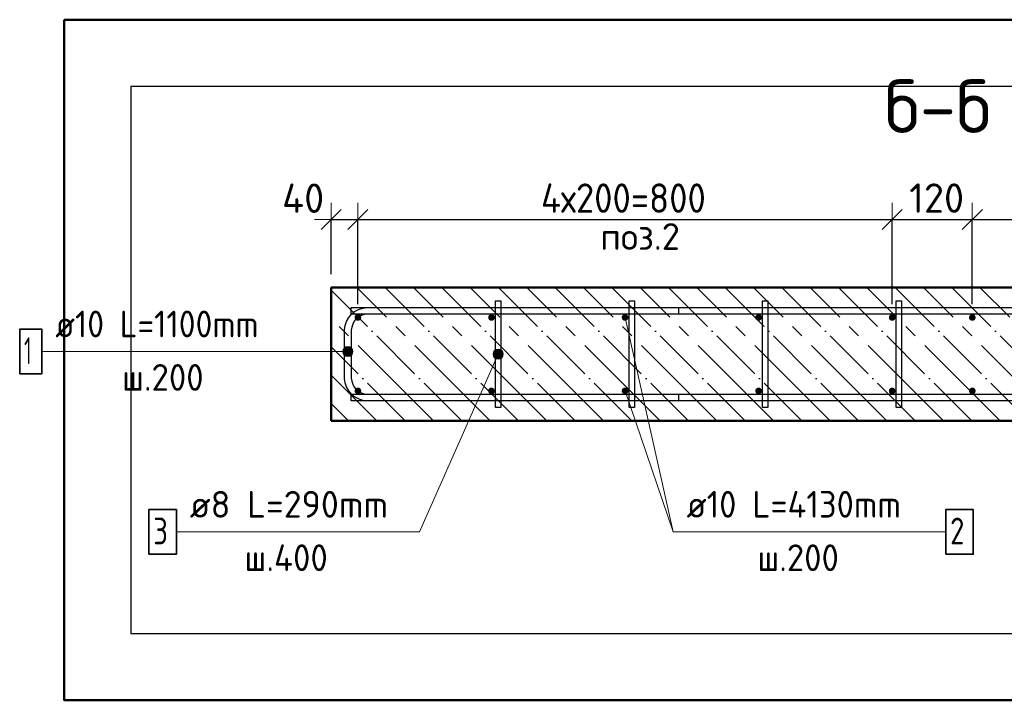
# Model space of a CAD drawing. Header units: millimetres. Extents: x -30645 to 44626, y 46540 to 77351.
# Tile 28 of 84: x -21671 to -20196, y 49917 to 50936. Entities that reach past the tile are written whole.
import ezdxf

# ---------------------------------------------------------------- set-up
doc = ezdxf.new("R2010")
doc.units = ezdxf.units.MM
doc.header["$PDMODE"] = 65
doc.linetypes.add('______11', pattern=[100, 80, -10, 0, -10])
doc.linetypes.add('______5', pattern=[220, 160, -20, 20, -20])
for name, color, linetype, lineweight in [('Standard', 7, 'Continuous', 25), ('Арм.стержн. Арматура края', 96, 'Continuous', 35), ('Арм.стержн. вертикальными 1', 22, 'Continuous', 35), ('Арм.стержн.горизонт. 1', 180, 'Continuous', 35), ('Размерная линия_ общее', 7, 'Continuous', 13)]:
    doc.layers.add(name, color=color, linetype=linetype, lineweight=lineweight)
doc.layers.add('Арм.стержн.Стяжки', color=7, linetype='Continuous', lineweight=35, true_color=0x501e0f)
doc.styles.add('ISOCPEUR', font='ISOCPEUR')
doc.dimstyles.new('DIMSTYLE_3', dxfattribs={"dimtxt": 44, "dimasz": 50, "dimexe": 0, "dimexo": 0, "dimgap": 22, "dimtad": 2, "dimdec": 0, "dimrnd": 5, "dimzin": 12, "dimdsep": 46, "dimtxsty": 'ISOCPEUR', "dimblk1": 'ALL_ML_STRICH', "dimblk2": 'ALL_ML_STRICH', "dimsah": 1, "dimcen": 0, "dimclrd": 7, "dimclre": 256, "dimclrt": 7, "dimadec": 0, "dimazin": 0, "dimtfac": 1, "dimtdec": 0, "dimtix": 1, "dimtmove": 2, "dimatfit": 3, "dimfxl": 0, "dimtzin": 0, "dimlwd": 0, "dimlwe": -3, "dimarcsym": 0})
doc.dimstyles.new('DIMSTYLE_8', dxfattribs={"dimtxt": 44, "dimasz": 50, "dimexe": 0, "dimexo": 0, "dimgap": 22, "dimtad": 2, "dimdec": 0, "dimrnd": 5, "dimzin": 12, "dimdsep": 46, "dimtxsty": 'ISOCPEUR', "dimblk1": 'ALL_ML_STRICH', "dimblk2": 'ALL_ML_STRICH', "dimsah": 1, "dimcen": 0, "dimclrd": 7, "dimclre": 256, "dimclrt": 7, "dimadec": 0, "dimazin": 0, "dimtfac": 1, "dimtdec": 0, "dimtix": 1, "dimtmove": 2, "dimatfit": 3, "dimfxl": 0, "dimtvp": 1.2, "dimtzin": 0, "dimlwd": 0, "dimlwe": -3, "dimarcsym": 0})

# ---------------------------------------------------------------- blocks, each defined once
blk = doc.blocks.new('ALL_ML_STRICH')
at = {"color": 0, "linetype": 'ByBlock', "lineweight": -2}
for p, q in [((-0.3, -0.3), (0.3, 0.3)), ((0, -0.5), (0, 0.5)), ((-1, 0), (0.5, 0))]:
    blk.add_line(p, q, dxfattribs=at)
blk = doc.blocks.new('*D152')
at = {"layer": 'DEFPOINTS', "color": 7, "linetype": 'Continuous', "lineweight": 13, "transparency": 33554687}
for p in [(-21204.3, 50637.1), (-21204.3, 50535.4), (-21164.3, 50490.4)]:
    blk.add_point(p, dxfattribs=at)
at = {"layer": 'Размерная линия_ общее', "color": 253, "linetype": 'Continuous', "lineweight": -2, "true_color": 0xa0a0a0, "transparency": 33554687}
for p, q in [((-21204.3, 50555.4), (-21204.3, 50637.1)), ((-21164.3, 50510.4), (-21164.3, 50637.1))]:
    blk.add_line(p, q, dxfattribs=at)
at = {"layer": 'Размерная линия_ общее', "color": 7, "linetype": 'Continuous', "lineweight": -2, "transparency": 33554687}
blk.add_line((-21204.3, 50637.1), (-21164.3, 50637.1), dxfattribs=at)
at = {"layer": 'Размерная линия_ общее', "color": 7, "linetype": 'Continuous', "lineweight": 13, "transparency": 33554687, "xscale": 50, "yscale": 50, "zscale": 50, "rotation": 180}
blk.add_blockref('ALL_ML_STRICH', (-21204.3, 50637.1), dxfattribs=at)
at = {"layer": 'Размерная линия_ общее', "color": 7, "linetype": 'Continuous', "lineweight": 13, "transparency": 33554687, "xscale": 50, "yscale": 50, "zscale": 50}
blk.add_blockref('ALL_ML_STRICH', (-21164.3, 50637.1), dxfattribs=at)
at = {"layer": 'Размерная линия_ общее', "color": 7, "linetype": 'Continuous', "lineweight": 13, "transparency": 33554687, "insert": (-21246.4, 50668.9), "char_height": 44, "width": 88, "attachment_point": 5, "style": 'ISOCPEUR'}
blk.add_mtext('\\A1;{40}', dxfattribs=at)
blk = doc.blocks.new('*D153')
at = {"layer": 'DEFPOINTS', "color": 7, "linetype": 'Continuous', "lineweight": 13, "transparency": 33554687}
for p in [(-21164.3, 50637.1), (-21164.3, 50490.4), (-20364.3, 50490.4)]:
    blk.add_point(p, dxfattribs=at)
at = {"layer": 'Размерная линия_ общее', "color": 253, "linetype": 'Continuous', "lineweight": -2, "true_color": 0xa0a0a0, "transparency": 33554687}
for p, q in [((-21164.3, 50510.4), (-21164.3, 50637.1)), ((-20364.3, 50510.4), (-20364.3, 50637.1))]:
    blk.add_line(p, q, dxfattribs=at)
at = {"layer": 'Размерная линия_ общее', "color": 7, "linetype": 'Continuous', "lineweight": -2, "transparency": 33554687}
blk.add_line((-21164.3, 50637.1), (-20364.3, 50637.1), dxfattribs=at)
at = {"layer": 'Размерная линия_ общее', "color": 7, "linetype": 'Continuous', "lineweight": 13, "transparency": 33554687, "xscale": 50, "yscale": 50, "zscale": 50, "rotation": 180}
blk.add_blockref('ALL_ML_STRICH', (-21164.3, 50637.1), dxfattribs=at)
at = {"layer": 'Размерная линия_ общее', "color": 7, "linetype": 'Continuous', "lineweight": 13, "transparency": 33554687, "xscale": 50, "yscale": 50, "zscale": 50}
blk.add_blockref('ALL_ML_STRICH', (-20364.3, 50637.1), dxfattribs=at)
at = {"layer": 'Размерная линия_ общее', "color": 7, "linetype": 'Continuous', "lineweight": 13, "transparency": 33554687, "insert": (-20890.3, 50691.1), "char_height": 44, "width": 2.2, "attachment_point": 1, "line_spacing_factor": 0.60241, "style": 'ISOCPEUR'}
blk.add_mtext('\\W0.91;4х200=800', dxfattribs=at)
blk = doc.blocks.new('*D154')
at = {"layer": 'DEFPOINTS', "color": 7, "linetype": 'Continuous', "lineweight": 13, "transparency": 33554687}
for p in [(-20364.3, 50637.1), (-20364.3, 50490.4), (-20244.3, 50490.4)]:
    blk.add_point(p, dxfattribs=at)
at = {"layer": 'Размерная линия_ общее', "color": 253, "linetype": 'Continuous', "lineweight": -2, "true_color": 0xa0a0a0, "transparency": 33554687}
for p, q in [((-20364.3, 50510.4), (-20364.3, 50637.1)), ((-20244.3, 50510.4), (-20244.3, 50637.1))]:
    blk.add_line(p, q, dxfattribs=at)
at = {"layer": 'Размерная линия_ общее', "color": 7, "linetype": 'Continuous', "lineweight": -2, "transparency": 33554687}
blk.add_line((-20364.3, 50637.1), (-20244.3, 50637.1), dxfattribs=at)
at = {"layer": 'Размерная линия_ общее', "color": 7, "linetype": 'Continuous', "lineweight": 13, "transparency": 33554687, "xscale": 50, "yscale": 50, "zscale": 50, "rotation": 180}
blk.add_blockref('ALL_ML_STRICH', (-20364.3, 50637.1), dxfattribs=at)
at = {"layer": 'Размерная линия_ общее', "color": 7, "linetype": 'Continuous', "lineweight": 13, "transparency": 33554687, "xscale": 50, "yscale": 50, "zscale": 50}
blk.add_blockref('ALL_ML_STRICH', (-20244.3, 50637.1), dxfattribs=at)
at = {"layer": 'Размерная линия_ общее', "color": 7, "linetype": 'Continuous', "lineweight": 13, "transparency": 33554687, "insert": (-20297.7, 50669.1), "char_height": 44, "width": 132, "attachment_point": 5, "style": 'ISOCPEUR'}
blk.add_mtext('\\A1;{120}', dxfattribs=at)
blk = doc.blocks.new('*D155')
at = {"layer": 'DEFPOINTS', "color": 7, "linetype": 'Continuous', "lineweight": 13, "transparency": 33554687}
for p in [(-20244.3, 50637.1), (-20244.3, 50490.4), (-19444.3, 50490.4)]:
    blk.add_point(p, dxfattribs=at)
at = {"layer": 'Размерная линия_ общее', "color": 253, "linetype": 'Continuous', "lineweight": -2, "true_color": 0xa0a0a0, "transparency": 33554687}
for p, q in [((-20244.3, 50510.4), (-20244.3, 50637.1)), ((-19444.3, 50510.4), (-19444.3, 50637.1))]:
    blk.add_line(p, q, dxfattribs=at)
at = {"layer": 'Размерная линия_ общее', "color": 7, "linetype": 'Continuous', "lineweight": -2, "transparency": 33554687}
blk.add_line((-20244.3, 50637.1), (-19444.3, 50637.1), dxfattribs=at)
at = {"layer": 'Размерная линия_ общее', "color": 7, "linetype": 'Continuous', "lineweight": 13, "transparency": 33554687, "xscale": 50, "yscale": 50, "zscale": 50, "rotation": 180}
blk.add_blockref('ALL_ML_STRICH', (-20244.3, 50637.1), dxfattribs=at)
at = {"layer": 'Размерная линия_ общее', "color": 7, "linetype": 'Continuous', "lineweight": 13, "transparency": 33554687, "xscale": 50, "yscale": 50, "zscale": 50}
blk.add_blockref('ALL_ML_STRICH', (-19444.3, 50637.1), dxfattribs=at)
at = {"layer": 'Размерная линия_ общее', "color": 7, "linetype": 'Continuous', "lineweight": 13, "transparency": 33554687, "insert": (-19970.3, 50691.1), "char_height": 44, "width": 2.2, "attachment_point": 1, "line_spacing_factor": 0.60241, "style": 'ISOCPEUR'}
blk.add_mtext('\\W0.91;4х200=800', dxfattribs=at)

msp = doc.modelspace()

# ---------------------------------------------------------------- hatches: boundary and pattern name
at = {"layer": 'Арм.стержн. Арматура края', "linetype": 'Continuous', "lineweight": 13, "transparency": 33554687}
for points in [[(-21185.8, 50435.6), (-21185.8, 50443.1), (-21186.8, 50439.3)], [(-21185.8, 50443.1), (-21183.1, 50432.9), (-21183.1, 50445.8)], [(-21185.8, 50443.1), (-21185.8, 50435.6), (-21183.1, 50432.9)], [(-21183.1, 50445.8), (-21179.3, 50431.8), (-21179.3, 50446.8)], [(-21183.1, 50445.8), (-21183.1, 50432.9), (-21179.3, 50431.8)], [(-21179.3, 50446.8), (-21179.3, 50431.8), (-21175.6, 50432.9)], [(-21179.3, 50446.8), (-21175.6, 50432.9), (-21175.6, 50445.8)], [(-21175.6, 50445.8), (-21175.6, 50432.9), (-21172.9, 50435.6)], [(-21175.6, 50445.8), (-21172.9, 50435.6), (-21172.9, 50443.1)], [(-21172.9, 50443.1), (-21172.9, 50435.6), (-21171.8, 50439.3)]]:
    msp.add_hatch(color=7, dxfattribs=at).paths.add_polyline_path(points)
at = {"layer": 'Арм.стержн. вертикальными 1', "linetype": 'Continuous', "lineweight": 50, "transparency": 33554687}
for points in [[(-21164.3, 50485.4), (-21162.4, 50485.7), (-21160.8, 50486.8), (-21159.7, 50488.4), (-21159.3, 50490.4), (-21159.7, 50492.3), (-21160.8, 50493.9), (-21162.4, 50495), (-21164.3, 50495.4), (-21166.2, 50495), (-21167.9, 50493.9), (-21169, 50492.3), (-21169.3, 50490.4), (-21169, 50488.4), (-21167.9, 50486.8), (-21166.2, 50485.7)], [(-20964.3, 50485.4), (-20962.4, 50485.7), (-20960.8, 50486.8), (-20959.7, 50488.4), (-20959.3, 50490.4), (-20959.7, 50492.3), (-20960.8, 50493.9), (-20962.4, 50495), (-20964.3, 50495.4), (-20966.2, 50495), (-20967.9, 50493.9), (-20969, 50492.3), (-20969.3, 50490.4), (-20969, 50488.4), (-20967.9, 50486.8), (-20966.2, 50485.7)], [(-20764.3, 50485.4), (-20762.4, 50485.7), (-20760.8, 50486.8), (-20759.7, 50488.4), (-20759.3, 50490.4), (-20759.7, 50492.3), (-20760.8, 50493.9), (-20762.4, 50495), (-20764.3, 50495.4), (-20766.2, 50495), (-20767.9, 50493.9), (-20769, 50492.3), (-20769.3, 50490.4), (-20769, 50488.4), (-20767.9, 50486.8), (-20766.2, 50485.7)], [(-20564.3, 50485.4), (-20562.4, 50485.7), (-20560.8, 50486.8), (-20559.7, 50488.4), (-20559.3, 50490.4), (-20559.7, 50492.3), (-20560.8, 50493.9), (-20562.4, 50495), (-20564.3, 50495.4), (-20566.2, 50495), (-20567.9, 50493.9), (-20569, 50492.3), (-20569.3, 50490.4), (-20569, 50488.4), (-20567.9, 50486.8), (-20566.2, 50485.7)], [(-20364.3, 50485.4), (-20362.4, 50485.7), (-20360.8, 50486.8), (-20359.7, 50488.4), (-20359.3, 50490.4), (-20359.7, 50492.3), (-20360.8, 50493.9), (-20362.4, 50495), (-20364.3, 50495.4), (-20366.2, 50495), (-20367.9, 50493.9), (-20369, 50492.3), (-20369.3, 50490.4), (-20369, 50488.4), (-20367.9, 50486.8), (-20366.2, 50485.7)], [(-20244.3, 50485.4), (-20242.4, 50485.7), (-20240.8, 50486.8), (-20239.7, 50488.4), (-20239.3, 50490.4), (-20239.7, 50492.3), (-20240.8, 50493.9), (-20242.4, 50495), (-20244.3, 50495.4), (-20246.2, 50495), (-20247.9, 50493.9), (-20249, 50492.3), (-20249.3, 50490.4), (-20249, 50488.4), (-20247.9, 50486.8), (-20246.2, 50485.7)], [(-21164.3, 50375.4), (-21162.4, 50375.7), (-21160.8, 50376.8), (-21159.7, 50378.4), (-21159.3, 50380.4), (-21159.7, 50382.3), (-21160.8, 50383.9), (-21162.4, 50385), (-21164.3, 50385.4), (-21166.2, 50385), (-21167.9, 50383.9), (-21169, 50382.3), (-21169.3, 50380.4), (-21169, 50378.4), (-21167.9, 50376.8), (-21166.2, 50375.7)], [(-20964.3, 50375.4), (-20962.4, 50375.7), (-20960.8, 50376.8), (-20959.7, 50378.4), (-20959.3, 50380.4), (-20959.7, 50382.3), (-20960.8, 50383.9), (-20962.4, 50385), (-20964.3, 50385.4), (-20966.2, 50385), (-20967.9, 50383.9), (-20969, 50382.3), (-20969.3, 50380.4), (-20969, 50378.4), (-20967.9, 50376.8), (-20966.2, 50375.7)], [(-20764.3, 50375.4), (-20762.4, 50375.7), (-20760.8, 50376.8), (-20759.7, 50378.4), (-20759.3, 50380.4), (-20759.7, 50382.3), (-20760.8, 50383.9), (-20762.4, 50385), (-20764.3, 50385.4), (-20766.2, 50385), (-20767.9, 50383.9), (-20769, 50382.3), (-20769.3, 50380.4), (-20769, 50378.4), (-20767.9, 50376.8), (-20766.2, 50375.7)], [(-20564.3, 50375.4), (-20562.4, 50375.7), (-20560.8, 50376.8), (-20559.7, 50378.4), (-20559.3, 50380.4), (-20559.7, 50382.3), (-20560.8, 50383.9), (-20562.4, 50385), (-20564.3, 50385.4), (-20566.2, 50385), (-20567.9, 50383.9), (-20569, 50382.3), (-20569.3, 50380.4), (-20569, 50378.4), (-20567.9, 50376.8), (-20566.2, 50375.7)], [(-20364.3, 50375.4), (-20362.4, 50375.7), (-20360.8, 50376.8), (-20359.7, 50378.4), (-20359.3, 50380.4), (-20359.7, 50382.3), (-20360.8, 50383.9), (-20362.4, 50385), (-20364.3, 50385.4), (-20366.2, 50385), (-20367.9, 50383.9), (-20369, 50382.3), (-20369.3, 50380.4), (-20369, 50378.4), (-20367.9, 50376.8), (-20366.2, 50375.7)], [(-20244.3, 50375.4), (-20242.4, 50375.7), (-20240.8, 50376.8), (-20239.7, 50378.4), (-20239.3, 50380.4), (-20239.7, 50382.3), (-20240.8, 50383.9), (-20242.4, 50385), (-20244.3, 50385.4), (-20246.2, 50385), (-20247.9, 50383.9), (-20249, 50382.3), (-20249.3, 50380.4), (-20249, 50378.4), (-20247.9, 50376.8), (-20246.2, 50375.7)]]:
    msp.add_hatch(color=4, dxfattribs=at).paths.add_polyline_path(points)
at = {"layer": 'Арм.стержн.Стяжки', "linetype": 'Continuous', "lineweight": 13, "transparency": 33554687}
for points in [[(-20961.2, 50438.4), (-20946.9, 50436.2), (-20958.7, 50441.4)], [(-20958.7, 50441.4), (-20948.3, 50439.7), (-20955.2, 50442.8)], [(-20958.7, 50441.4), (-20946.9, 50436.2), (-20948.3, 50439.7)], [(-20955.2, 50442.8), (-20948.3, 50439.7), (-20951.3, 50442.2)], [(-20961.7, 50434.5), (-20947.5, 50432.3), (-20961.2, 50438.4)], [(-20960.4, 50431), (-20950, 50429.3), (-20961.7, 50434.5)], [(-20961.7, 50434.5), (-20950, 50429.3), (-20947.5, 50432.3)], [(-20961.2, 50438.4), (-20947.5, 50432.3), (-20946.9, 50436.2)], [(-20953.5, 50427.9), (-20960.4, 50431), (-20957.4, 50428.5)], [(-20960.4, 50431), (-20953.5, 50427.9), (-20950, 50429.3)]]:
    msp.add_hatch(color=7, dxfattribs=at).paths.add_polyline_path(points)

# ---------------------------------------------------------------- linework, layer by layer
at = {"color": 52, "linetype": 'Continuous', "lineweight": -3, "transparency": 33554687}
for p, q in [((-21504.2, 50836.2), (-21504.2, 50017.1)), ((-19148.4, 50836.2), (-21504.2, 50836.2)), ((-21504.2, 50836.2), (-21504.2, 50017.1)), ((-19148.4, 50836.2), (-21504.2, 50836.2)), ((-21504.2, 50017.1), (-19148.4, 50017.1)), ((-21504.2, 50017.1), (-19148.4, 50017.1))]:
    msp.add_line(p, q, dxfattribs=at)
at = {"layer": 'Standard', "color": 7, "linetype": 'Continuous', "lineweight": 50, "transparency": 33554687}
for p, q in [((-19404.3, 50535.4), (-21204.3, 50535.4)), ((-21204.3, 50535.4), (-21204.3, 50335.4)), ((-21204.3, 50335.4), (-19404.3, 50335.4))]:
    msp.add_line(p, q, dxfattribs=at)
at = {"layer": 'Standard', "color": 253, "linetype": '______11', "lineweight": -3, "true_color": 0xababab, "transparency": 33554687}
for p, q in [((-21008.6, 50335.4), (-21204.3, 50531.1)), ((-20923.7, 50335.4), (-21123.7, 50535.4)), ((-20838.9, 50335.4), (-21038.9, 50535.4)), ((-20754, 50335.4), (-20954, 50535.4)), ((-20669.2, 50335.4), (-20869.2, 50535.4)), ((-20584.3, 50335.4), (-20784.3, 50535.4)), ((-20499.4, 50335.4), (-20699.4, 50535.4)), ((-20414.6, 50335.4), (-20614.6, 50535.4)), ((-20329.7, 50335.4), (-20529.7, 50535.4)), ((-20244.9, 50335.4), (-20444.9, 50535.4)), ((-20160, 50335.4), (-20360, 50535.4)), ((-20075.2, 50335.4), (-20275.2, 50535.4)), ((-21093.4, 50335.4), (-21204.3, 50446.3)), ((-21178.3, 50335.4), (-21204.3, 50361.4))]:
    msp.add_line(p, q, dxfattribs=at)
at = {"layer": 'Standard', "color": 253, "linetype": '______5', "lineweight": -3, "true_color": 0xababab, "transparency": 33554687}
for p, q in [((-20966.1, 50335.4), (-21166.1, 50535.4)), ((-20881.3, 50335.4), (-21081.3, 50535.4)), ((-20796.4, 50335.4), (-20996.4, 50535.4)), ((-20711.6, 50335.4), (-20911.6, 50535.4)), ((-20626.7, 50335.4), (-20826.7, 50535.4)), ((-20541.9, 50335.4), (-20741.9, 50535.4)), ((-20457, 50335.4), (-20657, 50535.4)), ((-20372.2, 50335.4), (-20572.2, 50535.4)), ((-20287.3, 50335.4), (-20487.3, 50535.4)), ((-20202.5, 50335.4), (-20402.5, 50535.4)), ((-20117.6, 50335.4), (-20317.6, 50535.4)), ((-20032.8, 50335.4), (-20232.8, 50535.4)), ((-21051, 50335.4), (-21204.3, 50488.7)), ((-21135.8, 50335.4), (-21204.3, 50403.8))]:
    msp.add_line(p, q, dxfattribs=at)
at = {"layer": 'Standard', "color": 7, "linetype": 'Continuous', "lineweight": 13, "transparency": 33554687}
msp.add_line((-20764.3, 50490.4), (-20692.2, 50169.2), dxfattribs=at)
at = {"layer": 'Standard', "color": 7, "linetype": 'Continuous', "lineweight": 50, "transparency": 33554687}
msp.add_lwpolyline([(-21604.2, 50936.2), (-21604.2, 49917.1), (-19048.4, 49917.1), (-19048.4, 50936.2), (-21604.2, 50936.2)], dxfattribs=at)
at = {"layer": 'Арм.стержн. Арматура края', "color": 7, "linetype": 'Continuous', "lineweight": 13, "transparency": 33554687}
for p, q in [((-21179.3, 50446.8), (-21179.3, 50446.8)), ((-21637.5, 50439.3), (-21241.5, 50439.3)), ((-21241.5, 50439.3), (-21179.3, 50439.3)), ((-21186.8, 50439.3), (-21186.8, 50439.3)), ((-21179.3, 50431.8), (-21179.3, 50431.8)), ((-21171.8, 50439.3), (-21171.8, 50439.3))]:
    msp.add_line(p, q, dxfattribs=at)
at = {"layer": 'Арм.стержн. Арматура края', "color": 4, "linetype": 'Continuous', "lineweight": 25, "transparency": 33554687}
msp.add_lwpolyline([(-20684.3, 50365.4), (-21151, 50365.4), (-21157.1, 50366.2), (-21163.4, 50368.3), (-21169.3, 50371.6), (-21174.1, 50375.6), (-21178.1, 50380.4), (-21181.4, 50386.3), (-21183.5, 50392.6), (-21184.3, 50398.7), (-21184.3, 50472), (-21183.5, 50478.1), (-21181.4, 50484.5), (-21178.1, 50490.3), (-21174.1, 50495.1), (-21169.3, 50499.1), (-21163.4, 50502.4), (-21157.1, 50504.5), (-21151, 50505.4), (-20684.3, 50505.4), (-20684.3, 50495.4), (-21150.3, 50495.4), (-21154.8, 50494.7), (-21159.4, 50493.2), (-21163.6, 50490.9), (-21167, 50488), (-21169.8, 50484.6), (-21172.2, 50480.4), (-21173.7, 50475.8), (-21174.3, 50471.3), (-21174.3, 50399.4), (-21173.7, 50394.9), (-21172.2, 50390.3), (-21169.8, 50386.1), (-21167, 50382.7), (-21163.6, 50379.8), (-21159.4, 50377.5), (-21154.8, 50376), (-21150.3, 50375.4), (-20684.3, 50375.4), (-20684.3, 50365.4)], dxfattribs=at)
msp.add_lwpolyline([(-20684.3, 50365.4), (-21151, 50365.4), (-21157.1, 50366.2), (-21163.4, 50368.3), (-21169.3, 50371.6), (-21174.1, 50375.6), (-21178.1, 50380.4), (-21181.4, 50386.3), (-21183.5, 50392.6), (-21184.3, 50398.7), (-21184.3, 50472), (-21183.5, 50478.1), (-21181.4, 50484.5), (-21178.1, 50490.3), (-21174.1, 50495.1), (-21169.3, 50499.1), (-21163.4, 50502.4), (-21157.1, 50504.5), (-21151, 50505.4), (-20684.3, 50505.4), (-20684.3, 50495.4), (-21150.3, 50495.4), (-21154.8, 50494.7), (-21159.4, 50493.2), (-21163.6, 50490.9), (-21167, 50488), (-21169.8, 50484.6), (-21172.2, 50480.4), (-21173.7, 50475.8), (-21174.3, 50471.3), (-21174.3, 50399.4), (-21173.7, 50394.9), (-21172.2, 50390.3), (-21169.8, 50386.1), (-21167, 50382.7), (-21163.6, 50379.8), (-21159.4, 50377.5), (-21154.8, 50376), (-21150.3, 50375.4), (-20684.3, 50375.4), (-20684.3, 50365.4)], dxfattribs=at)
msp.add_lwpolyline([(-20684.3, 50365.4), (-21151, 50365.4), (-21157.1, 50366.2), (-21163.4, 50368.3), (-21169.3, 50371.6), (-21174.1, 50375.6), (-21178.1, 50380.4), (-21181.4, 50386.3), (-21183.5, 50392.6), (-21184.3, 50398.7), (-21184.3, 50472), (-21183.5, 50478.1), (-21181.4, 50484.5), (-21178.1, 50490.3), (-21174.1, 50495.1), (-21169.3, 50499.1), (-21163.4, 50502.4), (-21157.1, 50504.5), (-21151, 50505.4), (-20684.3, 50505.4), (-20684.3, 50495.4), (-21150.3, 50495.4), (-21154.8, 50494.7), (-21159.4, 50493.2), (-21163.6, 50490.9), (-21167, 50488), (-21169.8, 50484.6), (-21172.2, 50480.4), (-21173.7, 50475.8), (-21174.3, 50471.3), (-21174.3, 50399.4), (-21173.7, 50394.9), (-21172.2, 50390.3), (-21169.8, 50386.1), (-21167, 50382.7), (-21163.6, 50379.8), (-21159.4, 50377.5), (-21154.8, 50376), (-21150.3, 50375.4), (-20684.3, 50375.4), (-20684.3, 50365.4)], dxfattribs=at)
msp.add_lwpolyline([(-20684.3, 50365.4), (-21151, 50365.4), (-21157.1, 50366.2), (-21163.4, 50368.3), (-21169.3, 50371.6), (-21174.1, 50375.6), (-21178.1, 50380.4), (-21181.4, 50386.3), (-21183.5, 50392.6), (-21184.3, 50398.7), (-21184.3, 50472), (-21183.5, 50478.1), (-21181.4, 50484.5), (-21178.1, 50490.3), (-21174.1, 50495.1), (-21169.3, 50499.1), (-21163.4, 50502.4), (-21157.1, 50504.5), (-21151, 50505.4), (-20684.3, 50505.4), (-20684.3, 50495.4), (-21150.3, 50495.4), (-21154.8, 50494.7), (-21159.4, 50493.2), (-21163.6, 50490.9), (-21167, 50488), (-21169.8, 50484.6), (-21172.2, 50480.4), (-21173.7, 50475.8), (-21174.3, 50471.3), (-21174.3, 50399.4), (-21173.7, 50394.9), (-21172.2, 50390.3), (-21169.8, 50386.1), (-21167, 50382.7), (-21163.6, 50379.8), (-21159.4, 50377.5), (-21154.8, 50376), (-21150.3, 50375.4), (-20684.3, 50375.4), (-20684.3, 50365.4)], dxfattribs=at)
msp.add_lwpolyline([(-20684.3, 50365.4), (-21151, 50365.4), (-21157.1, 50366.2), (-21163.4, 50368.3), (-21169.3, 50371.6), (-21174.1, 50375.6), (-21178.1, 50380.4), (-21181.4, 50386.3), (-21183.5, 50392.6), (-21184.3, 50398.7), (-21184.3, 50472), (-21183.5, 50478.1), (-21181.4, 50484.5), (-21178.1, 50490.3), (-21174.1, 50495.1), (-21169.3, 50499.1), (-21163.4, 50502.4), (-21157.1, 50504.5), (-21151, 50505.4), (-20684.3, 50505.4), (-20684.3, 50495.4), (-21150.3, 50495.4), (-21154.8, 50494.7), (-21159.4, 50493.2), (-21163.6, 50490.9), (-21167, 50488), (-21169.8, 50484.6), (-21172.2, 50480.4), (-21173.7, 50475.8), (-21174.3, 50471.3), (-21174.3, 50399.4), (-21173.7, 50394.9), (-21172.2, 50390.3), (-21169.8, 50386.1), (-21167, 50382.7), (-21163.6, 50379.8), (-21159.4, 50377.5), (-21154.8, 50376), (-21150.3, 50375.4), (-20684.3, 50375.4), (-20684.3, 50365.4)], dxfattribs=at)
at = {"layer": 'Арм.стержн. Арматура края', "color": 7, "linetype": 'Continuous', "lineweight": 35, "transparency": 33554687}
msp.add_lwpolyline([(-21670.8, 50406), (-21637.5, 50406), (-21637.5, 50472.6), (-21670.8, 50472.6), (-21670.8, 50406)], dxfattribs=at)
at = {"layer": 'Арм.стержн. Арматура края', "color": 7, "linetype": 'Continuous', "lineweight": 13, "transparency": 33554687}
msp.add_circle((-21179.3, 50439.3), 7.5, dxfattribs=at)
at = {"layer": 'Арм.стержн. вертикальными 1', "color": 7, "linetype": 'Continuous', "lineweight": 13, "transparency": 33554687}
for q in [(-20764.3, 50380.4), (-20284.2, 50169.2)]:
    msp.add_line((-20692.2, 50169.2), q, dxfattribs=at)
at = {"layer": 'Арм.стержн. вертикальными 1', "color": 7, "linetype": 'Continuous', "lineweight": 35, "transparency": 33554687}
msp.add_lwpolyline([(-20284.2, 50135.9), (-20242.8, 50135.9), (-20242.8, 50202.6), (-20284.2, 50202.6), (-20284.2, 50135.9)], dxfattribs=at)
at = {"layer": 'Арм.стержн.горизонт. 1', "color": 4, "linetype": 'Continuous', "lineweight": 25, "transparency": 33554687}
for points in [[(-21174.3, 50505.4), (-19434.3, 50505.4), (-19434.3, 50495.4), (-21174.3, 50495.4), (-21174.3, 50505.4)], [(-21174.3, 50505.4), (-19434.3, 50505.4), (-19434.3, 50495.4), (-21174.3, 50495.4), (-21174.3, 50505.4)], [(-21174.3, 50505.4), (-19434.3, 50505.4), (-19434.3, 50495.4), (-21174.3, 50495.4), (-21174.3, 50505.4)], [(-21174.3, 50505.4), (-19434.3, 50505.4), (-19434.3, 50495.4), (-21174.3, 50495.4), (-21174.3, 50505.4)], [(-21174.3, 50505.4), (-19434.3, 50505.4), (-19434.3, 50495.4), (-21174.3, 50495.4), (-21174.3, 50505.4)], [(-21174.3, 50375.4), (-19434.3, 50375.4), (-19434.3, 50365.4), (-21174.3, 50365.4), (-21174.3, 50375.4)], [(-21174.3, 50375.4), (-19434.3, 50375.4), (-19434.3, 50365.4), (-21174.3, 50365.4), (-21174.3, 50375.4)], [(-21174.3, 50375.4), (-19434.3, 50375.4), (-19434.3, 50365.4), (-21174.3, 50365.4), (-21174.3, 50375.4)], [(-21174.3, 50375.4), (-19434.3, 50375.4), (-19434.3, 50365.4), (-21174.3, 50365.4), (-21174.3, 50375.4)], [(-21174.3, 50375.4), (-19434.3, 50375.4), (-19434.3, 50365.4), (-21174.3, 50365.4), (-21174.3, 50375.4)]]:
    msp.add_lwpolyline(points, dxfattribs=at)
at = {"layer": 'Арм.стержн.Стяжки', "color": 7, "linetype": 'Continuous', "lineweight": 13, "transparency": 33554687}
for p, q in [((-20951.3, 50442.2), (-20951.3, 50442.2)), ((-21072.2, 50169.2), (-20954.3, 50435.4)), ((-20961.2, 50438.4), (-20961.2, 50438.4)), ((-20957.4, 50428.5), (-20957.4, 50428.5)), ((-20947.5, 50432.3), (-20947.5, 50432.3)), ((-21436.2, 50169.2), (-21072.2, 50169.2))]:
    msp.add_line(p, q, dxfattribs=at)
at = {"layer": 'Арм.стержн.Стяжки', "color": 40, "linetype": 'Continuous', "lineweight": 25, "transparency": 33554687}
for points in [[(-20958.3, 50355.4), (-20958.3, 50515.4), (-20950.3, 50515.4), (-20950.3, 50355.4), (-20958.3, 50355.4)], [(-20958.3, 50355.4), (-20958.3, 50515.4), (-20950.3, 50515.4), (-20950.3, 50355.4), (-20958.3, 50355.4)], [(-20958.3, 50355.4), (-20958.3, 50515.4), (-20950.3, 50515.4), (-20950.3, 50355.4), (-20958.3, 50355.4)], [(-20758.3, 50355.4), (-20758.3, 50515.4), (-20750.3, 50515.4), (-20750.3, 50355.4), (-20758.3, 50355.4)], [(-20758.3, 50355.4), (-20758.3, 50515.4), (-20750.3, 50515.4), (-20750.3, 50355.4), (-20758.3, 50355.4)], [(-20558.3, 50355.4), (-20558.3, 50515.4), (-20550.3, 50515.4), (-20550.3, 50355.4), (-20558.3, 50355.4)], [(-20558.3, 50355.4), (-20558.3, 50515.4), (-20550.3, 50515.4), (-20550.3, 50355.4), (-20558.3, 50355.4)], [(-20558.3, 50355.4), (-20558.3, 50515.4), (-20550.3, 50515.4), (-20550.3, 50355.4), (-20558.3, 50355.4)], [(-20358.3, 50355.4), (-20358.3, 50515.4), (-20350.3, 50515.4), (-20350.3, 50355.4), (-20358.3, 50355.4)], [(-20358.3, 50355.4), (-20358.3, 50515.4), (-20350.3, 50515.4), (-20350.3, 50355.4), (-20358.3, 50355.4)]]:
    msp.add_lwpolyline(points, dxfattribs=at)
at = {"layer": 'Арм.стержн.Стяжки', "color": 7, "linetype": 'Continuous', "lineweight": 35, "transparency": 33554687}
msp.add_lwpolyline([(-21477.5, 50135.9), (-21436.2, 50135.9), (-21436.2, 50202.6), (-21477.5, 50202.6), (-21477.5, 50135.9)], dxfattribs=at)
at = {"layer": 'Арм.стержн.Стяжки', "color": 7, "linetype": 'Continuous', "lineweight": 13, "transparency": 33554687}
msp.add_circle((-20954.3, 50435.4), 7.5, dxfattribs=at)

# ---------------------------------------------------------------- texts
at = {"layer": 'Standard', "color": 7, "linetype": 'Continuous', "lineweight": 13, "transparency": 33554687, "style": 'ISOCPEUR'}
for s, insert, char_height, width, attachment_point in [('\\A1;{\\fISOCPEUR|i0|b0;\\H80.000000;\\W1.000000;\\C7;б-б}\\P', (-20375.7, 50806.7), 80, 204.522, 4), ('\\A1;{\\fISOCPEUR|i0|b0;\\H40.000000;\\W1.000000;\\C7;поз.2}\\P', (-20801.5, 50591.6), 40, 140.769, 7)]:
    msp.add_mtext(s, dxfattribs=dict(at, insert=insert, char_height=char_height, width=width, attachment_point=attachment_point))
at = {"layer": 'Арм.стержн. Арматура края', "color": 7, "linetype": 'Continuous', "lineweight": 25, "transparency": 33554687, "char_height": 40, "attachment_point": 7, "style": 'ISOCPEUR'}
for s, insert, width in [('\\W0.92;ø10 L=1100mm ', (-21617.5, 50460.6), 374.226), ('\\W0.56;1', (-21664.2, 50420.6), 31.111), ('\\W0.95;ш.200 ', (-21517.5, 50380.6), 174.933)]:
    msp.add_mtext(s, dxfattribs=dict(at, insert=insert, width=width))
at = {"layer": 'Арм.стержн. вертикальными 1', "color": 7, "linetype": 'Continuous', "lineweight": 25, "transparency": 33554687, "char_height": 40, "attachment_point": 7, "style": 'ISOCPEUR'}
for s, insert, width in [('\\W0.94;ø10 L=4130mm ', (-20672.2, 50190.6), 386.635), ('\\W0.78;2', (-20277.5, 50150.6), 43.521), ('\\W0.95;ш.200 ', (-20566.2, 50110.6), 174.933)]:
    msp.add_mtext(s, dxfattribs=dict(at, insert=insert, width=width))
at = {"layer": 'Арм.стержн.Стяжки', "color": 7, "linetype": 'Continuous', "lineweight": 25, "transparency": 33554687, "char_height": 40, "attachment_point": 7, "style": 'ISOCPEUR'}
for s, insert, width in [('\\W0.98;ø8 L=290mm ', (-21416.2, 50190.6), 343.369), ('\\W0.78;3', (-21470.8, 50150.6), 43.521), ('\\W0.95;ш.400 ', (-21334.2, 50110.6), 178.965)]:
    msp.add_mtext(s, dxfattribs=dict(at, insert=insert, width=width))

# ---------------------------------------------------------------- dimensions: what is measured, and where the dimension line sits
at = {"layer": 'Размерная линия_ общее', "color": 7, "linetype": 'Continuous', "lineweight": 13, "transparency": 33554687}
for base, p1, p2, picture, middle in [((-21164.3, 50637.1), (-21204.3, 50555.4), (-21164.3, 50510.4), '*D152', (-21246.4, 50668.9)), ((-20244.3, 50637.1), (-20364.3, 50510.4), (-20244.3, 50510.4), '*D154', (-20297.7, 50669.1))]:
    dim = msp.add_linear_dim(base=base, p1=p1, p2=p2, dimstyle='DIMSTYLE_8', override={"dimpost": '<>', "dimclrd": 7, "dimclre": 253, "dimclrt": 7, "dimlwd": 0, "dimlwe": 65533}, dxfattribs=at)
    dim.commit()
    dim.dimension.update_dxf_attribs({"geometry": picture, "text_midpoint": middle, "dimtype": 160})
for base, p1, p2, picture, middle in [((-20364.3, 50637.1), (-21164.3, 50510.4), (-20364.3, 50510.4), '*D153', (-20764.3, 50659.1)), ((-19444.3, 50637.1), (-20244.3, 50510.4), (-19444.3, 50510.4), '*D155', (-19844.3, 50659.1))]:
    dim = msp.add_linear_dim(base=base, p1=p1, p2=p2, text='\\W0.91;4х200=800', dimstyle='DIMSTYLE_3', override={"dimpost": '<>', "dimclrd": 7, "dimclre": 253, "dimclrt": 7, "dimlwd": 0, "dimlwe": 65533}, dxfattribs=at)
    dim.commit()
    dim.dimension.update_dxf_attribs({"geometry": picture, "text_midpoint": middle, "dimtype": 160})

doc.saveas('drawing.dxf')
